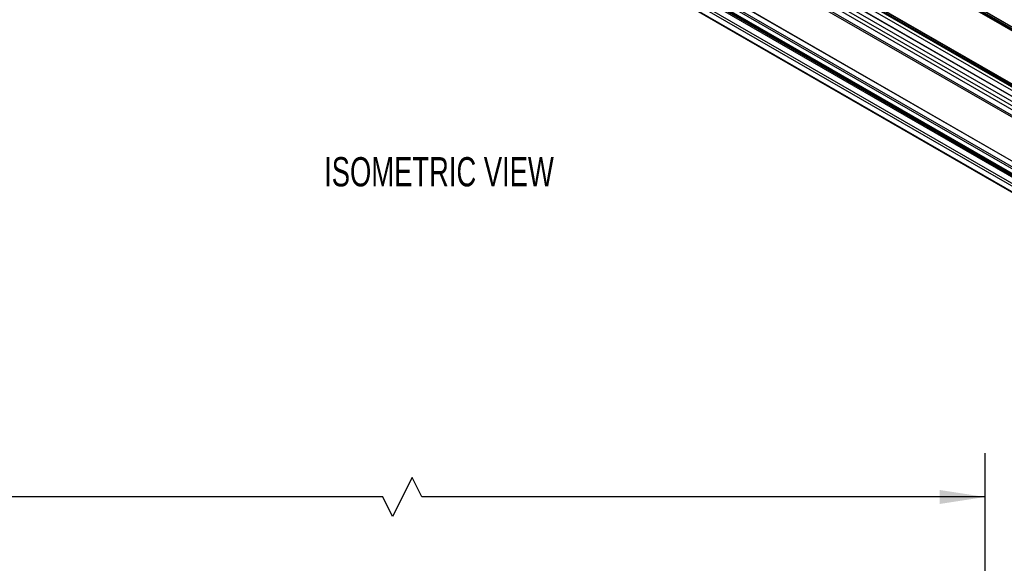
# Model space of a CAD drawing. Header units: millimetres. Extents: x 16 to 683, y 16 to 524.
# Tile 5 of 11: x 337 to 515, y 327 to 425. Entities that reach past the tile are written whole.
import ezdxf

# ---------------------------------------------------------------- set-up
doc = ezdxf.new("R2010")
doc.units = ezdxf.units.MM
doc.header["$LTSCALE"] = 2.5
doc.layers.add('DIMENSIONS', color=140, linetype='Continuous', lineweight=25)
doc.styles.add('SLDTEXTSTYLE0', font='TXT', dxfattribs={"width": 0.7})
doc.dimstyles.new('SLDDIMSTYLE0', dxfattribs={"dimtxt": 5.39502, "dimasz": 8.255, "dimexe": 0, "dimexo": 0.0625, "dimgap": 1.348755, "dimtad": 0, "dimtih": 1, "dimtoh": 1, "dimrnd": 1e-09, "dimzin": 12, "dimdsep": 46, "dimtxsty": 'SLDTEXTSTYLE0', "dimsah": 1, "dimcen": 0.09, "dimadec": 0, "dimazin": 3, "dimtfac": 1, "dimtofl": 0, "dimtmove": 0, "dimatfit": 3, "dimfxl": 0, "dimfrac": 2, "dimtolj": 1, "dimtzin": 12, "dimarcsym": 0})

# ---------------------------------------------------------------- blocks, each defined once
blk = doc.blocks.new('_D_6')
at = {"layer": 'DIMENSIONS'}
for p, q in [((92.08, 264.51), (92.08, 346.97)), ((511.32, 261.83), (511.32, 346.97)), ((407.61, 342.56), (404.08, 335.5)), ((409.37, 339.03), (407.61, 342.56)), ((92.08, 339.03), (282.8, 339.03)), ((290.11, 339.03), (288.3, 339.03)), ((288.3, 339.03), (288.3, 330.45)), ((310.63, 339.03), (312.44, 339.03)), ((312.44, 339.03), (312.44, 330.45)), ((402.31, 339.03), (317.94, 339.03)), ((404.08, 335.5), (402.31, 339.03)), ((511.32, 339.03), (409.37, 339.03)), ((288.3, 330.45), (290.11, 330.45)), ((312.44, 330.45), (310.63, 330.45))]:
    blk.add_line(p, q, dxfattribs=at)
for points in [[(92.08, 339.03), (100.34, 337.76), (100.34, 340.3)], [(511.32, 339.03), (503.06, 340.3), (503.06, 337.76)]]:
    blk.add_solid(points, dxfattribs=at)
at = {"layer": 'DIMENSIONS', "char_height": 5.292, "attachment_point": 1, "style": 'SLDTEXTSTYLE0'}
for s, insert in [('685.2', (290.11, 347.06)), ('26.98', (290.11, 337.28))]:
    blk.add_mtext(s, dxfattribs=dict(at, insert=insert))

msp = doc.modelspace()

# ---------------------------------------------------------------- linework, layer by layer
for p, q in [((381.938, 487.346), (655.942, 329.167)), ((381.938, 486.657), (655.942, 328.478)), ((382.093, 486.568), (656.008, 328.44)), ((382.193, 488.003), (656.197, 329.824)), ((381.938, 485.279), (655.942, 327.1)), ((382.093, 485.547), (656.008, 327.419)), ((381.938, 477.318), (655.942, 319.139)), ((381.938, 475.94), (655.942, 317.761)), ((382.093, 477.228), (656.008, 319.1)), ((382.093, 476.208), (656.008, 318.08)), ((417.182, 468.677), (656.952, 330.26)), ((657.015, 330.267), (417.322, 468.638)), ((438.838, 468.107), (660.331, 340.243)), ((438.838, 468.101), (660.325, 340.239)), ((438.883, 468.235), (660.463, 340.319)), ((439.06, 468.337), (660.64, 340.421)), ((439.298, 468.474), (660.878, 340.559)), ((660.915, 340.58), (439.335, 468.495)), ((397.778, 465.954), (635.296, 328.837)), ((397.802, 465.728), (634.916, 328.846)), ((430.333, 463.299), (652.034, 335.313)), ((652.053, 335.345), (430.37, 463.32)), ((399.435, 461.574), (632.339, 327.122)), ((399.527, 461.627), (632.43, 327.175)), ((400.411, 462.137), (632.829, 327.965)), ((400.853, 462.392), (633.143, 328.294)), ((402.832, 462.398), (634.305, 328.771)), ((402.933, 462.595), (634.656, 328.824)), ((429.855, 462.458), (651.551, 334.476)), ((429.929, 463.053), (651.827, 334.954)), ((430.095, 463.161), (651.915, 335.107))]:
    msp.add_line(p, q)

# ---------------------------------------------------------------- texts
at = {"layer": 'DIMENSIONS', "insert": (391.706, 400.56), "char_height": 5.29167, "attachment_point": 1, "style": 'SLDTEXTSTYLE0'}
msp.add_mtext('ISOMETRIC VIEW', dxfattribs=at)

# ---------------------------------------------------------------- dimensions: what is measured, and where the dimension line sits
at = {"layer": 'DIMENSIONS'}
dim = msp.add_linear_dim(base=(511.317, 339.029), p1=(92.082, 261.335), p2=(511.317, 258.655), angle=0, text='685.2', dimstyle='SLDDIMSTYLE0', dxfattribs=at)
dim.commit()
dim.dimension.update_dxf_attribs({"geometry": '_D_6', "text_midpoint": (300.367, 339.029), "dimtype": 160})

doc.saveas('drawing.dxf')
